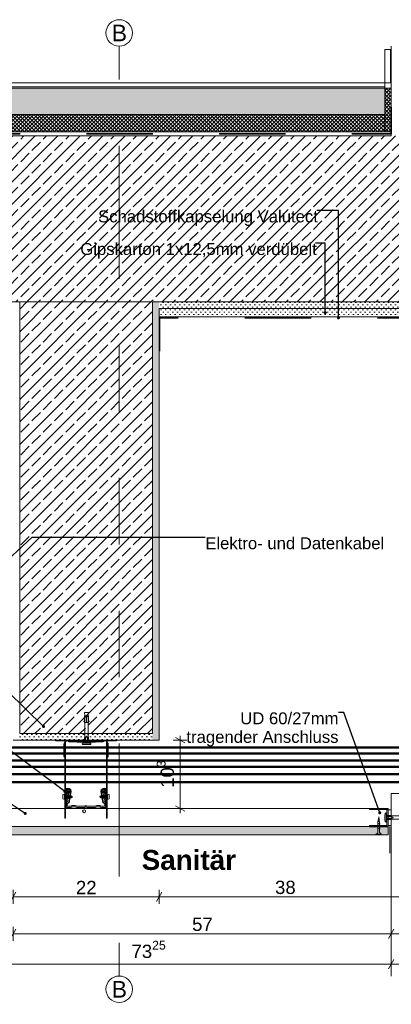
# Model space of a CAD drawing. Header units: metres. Extents: x -0.7 to 35.4, y 5.7 to 9.1.
# Tile 19 of 47: x 14.971 to 15.531, y 5.707 to 7.19. Entities that reach past the tile are written whole.
import ezdxf

# ---------------------------------------------------------------- set-up
doc = ezdxf.new("R2010")
doc.units = ezdxf.units.M
doc.header["$MEASUREMENT"] = 0
for name, pattern in [('Strichlinie doppelt', [0.109361, 0.052917, -0.021167, 0.014111, -0.021167]), ('Strichlinie eng', [0.023, 0.015, -0.008]), ('VERDECKT', [0.005625, 0.00375, -0.001875])]:
    doc.linetypes.add(name, pattern=pattern)
for name, color, linetype in [('152 - Bemaßung_ Beschriftung.Ausbau', 7, 'Continuous'), ('301 - Elemente.Linie', 7, 'Continuous'), ('451 - Universal.Achsen Raster', 7, 'Continuous'), ('603 - Struktur.Bodenplatte_ Decke Roh', 7, 'Continuous'), ('605 - Struktur.Wand Innen', 7, 'Continuous'), ('608 - Struktur.Träger', 7, 'Continuous'), ('650 - Abdeckung.Fußboden Aufbau', 7, 'Continuous'), ('653 - Abdeckung.TB Verkofferung', 7, 'Continuous'), ('804 - HKLSE.Elektrik', 7, 'Continuous'), ('Neubau_653 - Abdeckung.TB Verkofferung', 7, 'Continuous'), ('Neubau_660 - Unterkonstruktion.Trockenbau', 7, 'Continuous')]:
    doc.layers.add(name, color=color, linetype=linetype)
doc.styles.add('ERSTELLTER_STIL_1', font='txt')
doc.styles.add('ERSTELLTER_STIL_2', font='txt')
doc.dimstyles.new('ERSTELLTER_STIL__1', dxfattribs={"dimtxt": 0.02, "dimasz": 0.01064, "dimexe": 0.18, "dimexo": 0.0625, "dimgap": 0, "dimtad": 1, "dimtih": 1, "dimtoh": 1, "dimzin": 0, "dimdsep": 46, "dimtxsty": 'ERSTELLTER_STIL_1', "dimblk": 'ARROWHEAD_2', "dimblk1": 'ARROWHEAD_2', "dimblk2": 'ARROWHEAD_2', "dimcen": 0.09, "dimse1": 1, "dimse2": 1, "dimclrd": 7, "dimclre": 7, "dimclrt": 7, "dimazin": 0, "dimtfac": 1, "dimtdec": 4, "dimtmove": 0, "dimatfit": 3, "dimfxl": 1, "dimtolj": 1, "dimtzin": 0, "dimarcsym": 0})
doc.dimstyles.new('ERSTELLTER_STIL__2', dxfattribs={"dimtxt": 0.02, "dimasz": 0.01064, "dimexe": 0.18, "dimexo": 0.0625, "dimgap": 0, "dimtad": 1, "dimzin": 0, "dimdsep": 46, "dimtxsty": 'ERSTELLTER_STIL_1', "dimblk": 'ARROWHEAD_2', "dimblk1": 'ARROWHEAD_2', "dimblk2": 'ARROWHEAD_2', "dimcen": 0.09, "dimse1": 1, "dimse2": 1, "dimclrd": 7, "dimclre": 7, "dimclrt": 7, "dimazin": 0, "dimtfac": 1, "dimtdec": 4, "dimtmove": 0, "dimatfit": 3, "dimfxl": 1, "dimtolj": 1, "dimtzin": 0, "dimarcsym": 0})
doc.dimstyles.new('ERSTELLTER_STIL__3', dxfattribs={"dimtxt": 0.18, "dimasz": 0.00912, "dimexe": 0.18, "dimexo": 0.0625, "dimgap": 0, "dimtad": 0, "dimtih": 1, "dimtoh": 1, "dimdec": 4, "dimzin": 0, "dimdsep": 46, "dimcen": 0.09, "dimadec": 0, "dimazin": 0, "dimtfac": 1, "dimtdec": 4, "dimtmove": 0, "dimatfit": 3, "dimldrblk": 'ARROWHEAD_11', "dimfxl": 1, "dimtolj": 1, "dimtzin": 0, "dimarcsym": 0})
pattern_1 = [(45, (9.770885, 0.4), (-0.0028284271, 0.0028284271), []), (135, (9.770885, 0.4), (0.0028284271, 0.0028284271), [])]
pattern_2 = [(45, (9.770885, 0.4), (-0.01697056, 0.01697056), []), (45, (9.7624, 0.408485), (-0.01697056, 0.01697056), [0.018, -0.006])]
pattern_3 = [(45, (9.770885, 0.4), (-0.003535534, 0.003535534), [0, -0.005])]

# ---------------------------------------------------------------- blocks, each defined once
blk = doc.blocks.new('*D90', base_point=(9.7709, 0.4))
at = {"layer": '152 - Bemaßung_ Beschriftung.Ausbau', "color": 7, "linetype": 'Continuous', "lineweight": 5}
for p, q in [((14.9649, 5.8762), (14.9568, 5.8622)), ((14.9609, 5.8587), (14.9609, 5.8797)), ((15.1849, 5.8762), (15.1768, 5.8622)), ((15.1809, 5.8587), (15.1809, 5.8797)), ((14.9609, 5.8692), (15.1809, 5.8692))]:
    blk.add_line(p, q, dxfattribs=at)
at = {"layer": '152 - Bemaßung_ Beschriftung.Ausbau', "color": 7, "lineweight": 5, "insert": (15.0557, 5.8732), "char_height": 0.02, "attachment_point": 7, "style": 'ERSTELLTER_STIL_1'}
blk.add_mtext('\\A1;{\\pql;\\fArial|b0|i0|c0|p38;22}', dxfattribs=at)
blk = doc.blocks.new('ARROWHEAD_2')
at = {"color": 0, "linetype": 'Continuous', "lineweight": 0}
for p, q in [((0, 0), (-1, 0)), ((-0.38, -0.66), (0.38, 0.66))]:
    blk.add_line(p, q, dxfattribs=at)
blk = doc.blocks.new('*D91', base_point=(9.7709, 0.4))
at = {"layer": '152 - Bemaßung_ Beschriftung.Ausbau', "color": 7, "linetype": 'Continuous', "lineweight": 5}
for p, q in [((15.1849, 5.8762), (15.1768, 5.8622)), ((15.1809, 5.8587), (15.1809, 5.8797)), ((15.5568, 5.8622), (15.5649, 5.8762)), ((15.5609, 5.8587), (15.5609, 5.8797)), ((15.1809, 5.8692), (15.5609, 5.8692)), ((15.5609, 5.8692), (15.5677, 5.8692))]:
    blk.add_line(p, q, dxfattribs=at)
at = {"layer": '152 - Bemaßung_ Beschriftung.Ausbau', "color": 7, "lineweight": 5, "insert": (15.3557, 5.8732), "char_height": 0.02, "attachment_point": 7, "style": 'ERSTELLTER_STIL_1'}
blk.add_mtext('\\A1;{\\pql;\\fArial|b0|i0|c0|p38;38}', dxfattribs=at)
blk = doc.blocks.new('*D93', base_point=(9.7709, 0.4))
at = {"layer": '152 - Bemaßung_ Beschriftung.Ausbau', "color": 7, "linetype": 'Continuous', "lineweight": 5}
for p, q in [((14.9649, 5.8206), (14.9568, 5.8066)), ((14.9609, 5.8031), (14.9609, 5.8241)), ((14.9609, 5.8136), (15.5309, 5.8136)), ((15.5349, 5.8206), (15.5268, 5.8066)), ((15.5309, 5.8031), (15.5309, 5.8241))]:
    blk.add_line(p, q, dxfattribs=at)
at = {"layer": '152 - Bemaßung_ Beschriftung.Ausbau', "color": 7, "lineweight": 5, "insert": (15.2307, 5.8176), "char_height": 0.02, "attachment_point": 7, "style": 'ERSTELLTER_STIL_1'}
blk.add_mtext('\\A1;{\\pql;\\fArial|b0|i0|c0|p38;57}', dxfattribs=at)
blk = doc.blocks.new('*D94', base_point=(9.7709, 0.4))
at = {"layer": '152 - Bemaßung_ Beschriftung.Ausbau', "color": 7, "linetype": 'Continuous', "lineweight": 5}
for p, q in [((15.5349, 5.8206), (15.5268, 5.8066)), ((15.5309, 5.8031), (15.5309, 5.8241)), ((15.5309, 5.8136), (15.6959, 5.8136)), ((15.6918, 5.8066), (15.6999, 5.8206)), ((15.6959, 5.8031), (15.6959, 5.8241)), ((15.6959, 5.8136), (15.7027, 5.8136))]:
    blk.add_line(p, q, dxfattribs=at)
at = {"layer": '152 - Bemaßung_ Beschriftung.Ausbau', "color": 7, "lineweight": 5, "insert": (15.5932, 5.8173), "char_height": 0.02, "attachment_point": 7, "style": 'ERSTELLTER_STIL_1'}
blk.add_mtext('\\A1;{\\pql;\\fArial|b0|i0|c0|p38;16\\fArial|b0|i0|c0|p38;\\A1{\\H.66x;\\S5^  ;}}', dxfattribs=at)
blk = doc.blocks.new('*D95', base_point=(9.7709, 0.4))
at = {"layer": '152 - Bemaßung_ Beschriftung.Ausbau', "color": 7, "linetype": 'Continuous', "lineweight": 5}
for p, q in [((14.7915, 5.7676), (14.7984, 5.7676)), ((14.8024, 5.7746), (14.7943, 5.7606)), ((14.7984, 5.7571), (14.7984, 5.7781)), ((14.7984, 5.7676), (15.5309, 5.7676)), ((15.5349, 5.7746), (15.5268, 5.7606)), ((15.5309, 5.7571), (15.5309, 5.7781))]:
    blk.add_line(p, q, dxfattribs=at)
at = {"layer": '152 - Bemaßung_ Beschriftung.Ausbau', "color": 7, "lineweight": 5, "insert": (15.1394, 5.7713), "char_height": 0.02, "attachment_point": 7, "style": 'ERSTELLTER_STIL_1'}
blk.add_mtext('\\A1;{\\pql;\\fArial|b0|i0|c0|p38;73\\fArial|b0|i0|c0|p38;\\A1{\\H.66x;\\S25^  ;}}', dxfattribs=at)
blk = doc.blocks.new('*D96', base_point=(9.7709, 0.4))
at = {"layer": '152 - Bemaßung_ Beschriftung.Ausbau', "color": 7, "linetype": 'Continuous', "lineweight": 5}
for p, q in [((15.5349, 5.7746), (15.5268, 5.7606)), ((15.5309, 5.7571), (15.5309, 5.7781)), ((15.5309, 5.7676), (15.6959, 5.7676)), ((15.6918, 5.7606), (15.6999, 5.7746)), ((15.6959, 5.7571), (15.6959, 5.7781)), ((15.6959, 5.7676), (15.7027, 5.7676))]:
    blk.add_line(p, q, dxfattribs=at)
at = {"layer": '152 - Bemaßung_ Beschriftung.Ausbau', "color": 7, "lineweight": 5, "insert": (15.5932, 5.7713), "char_height": 0.02, "attachment_point": 7, "style": 'ERSTELLTER_STIL_1'}
blk.add_mtext('\\A1;{\\pql;\\fArial|b0|i0|c0|p38;16\\fArial|b0|i0|c0|p38;\\A1{\\H.66x;\\S5^  ;}}', dxfattribs=at)
blk = doc.blocks.new('*D112', base_point=(9.7709, 0.4))
at = {"layer": '152 - Bemaßung_ Beschriftung.Ausbau', "color": 7, "linetype": 'Continuous', "lineweight": 5}
for p, q in [((15.2198, 6.101), (15.2058, 6.109)), ((15.2128, 6.105), (15.2128, 6.1118)), ((15.2233, 6.105), (15.2023, 6.105)), ((15.2128, 6.002), (15.2128, 6.105)), ((15.2058, 6.006), (15.2198, 5.998)), ((15.2233, 6.002), (15.2023, 6.002)), ((15.2128, 5.9952), (15.2128, 6.002))]:
    blk.add_line(p, q, dxfattribs=at)
at = {"layer": '152 - Bemaßung_ Beschriftung.Ausbau', "color": 7, "lineweight": 5, "insert": (15.2091, 6.0333), "char_height": 0.02, "attachment_point": 7, "rotation": 90, "style": 'ERSTELLTER_STIL_1'}
blk.add_mtext('\\A1;{\\pql;\\fArial|b0|i0|c0|p38;10\\fArial|b0|i0|c0|p38;\\A1{\\H.66x;\\S3^  ;}}', dxfattribs=at)
blk = doc.blocks.new('ARROWHEAD_11')
at = {"color": 0, "linetype": 'Continuous', "lineweight": 0}
blk.add_line((0, 0), (-1, 0), dxfattribs=at)
at = {"color": 0, "linetype": 'Continuous', "lineweight": 0, "const_width": 0.25, "flags": 128}
blk.add_lwpolyline([(-0.125, 0, 1), (0.125, 0, 1)], format="xyb", close=True, dxfattribs=at)

msp = doc.modelspace()

# ---------------------------------------------------------------- hatches: boundary and pattern name
at = {"layer": '603 - Struktur.Bodenplatte_ Decke Roh', "linetype": 'Continuous', "lineweight": 5}
h = msp.add_hatch(dxfattribs=at)
h.set_pattern_fill('Beton__Stahlbeton_0006', style=0, pattern_type=2)
h.set_pattern_definition(pattern_2)
h.paths.add_polyline_path([(14.9609, 6.765), (15.1809, 6.765), (15.5709, 6.765), (15.7809, 6.765), (16.1309, 6.765), (16.1309, 7.015), (14.4714, 7.015), (14.4714, 6.765)])
h = msp.add_hatch(dxfattribs=at)
h.set_pattern_fill('Gips_0006', style=0, pattern_type=2)
h.set_pattern_definition(pattern_3)
h.paths.add_polyline_path([(15.5709, 6.765), (15.1809, 6.765), (15.1809, 6.755), (15.5709, 6.755)])
at = {"layer": '608 - Struktur.Träger', "linetype": 'Continuous', "lineweight": 5}
h = msp.add_hatch(dxfattribs=at)
h.set_pattern_fill('Beton__Stahlbeton_0006', style=0, pattern_type=2)
h.set_pattern_definition(pattern_2)
h.paths.add_polyline_path([(14.9709, 6.115), (15.1709, 6.115), (15.1709, 6.765), (14.9709, 6.765)])
h = msp.add_hatch(dxfattribs=at)
h.set_pattern_fill('Gips_0006', style=0, pattern_type=2)
h.set_pattern_definition(pattern_3)
h.paths.add_polyline_path([(15.1709, 6.105), (15.1809, 6.105), (15.1809, 6.765), (15.1709, 6.765), (15.1709, 6.115)])
h = msp.add_hatch(dxfattribs=at)
h.set_pattern_fill('Gips_0006', style=0, pattern_type=2)
h.set_pattern_definition(pattern_3)
h.paths.add_polyline_path([(15.1709, 6.115), (14.9709, 6.115), (14.9709, 6.105), (15.1709, 6.105)])
at = {"layer": '650 - Abdeckung.Fußboden Aufbau', "linetype": 'Continuous', "lineweight": 5}
h = msp.add_hatch(dxfattribs=at)
h.set_pattern_fill('Beton__unbewehrt_0006', color=1, style=0, pattern_type=2)
h.set_pattern_definition([(45, (9.770885, 0.4), (-0.007071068, 0.007071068), [0.0075, -0.0025]), (45, (9.770885, 0.407071), (-0.007071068, 0.007071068), [0.0075, -0.0025])])
h.paths.add_polyline_path([(15.5209, 7.087), (15.5209, 7.047), (14.4714, 7.047), (14.4714, 7.087)])
h = msp.add_hatch(dxfattribs=at)
h.set_pattern_fill('Dämmung__hart_2_0006', color=1, style=0, pattern_type=2)
h.set_pattern_definition(pattern_1)
h.paths.add_polyline_path([(15.5309, 7.021), (15.5209, 7.021), (15.5209, 7.087), (15.5309, 7.087)])
h = msp.add_hatch(dxfattribs=at)
h.set_pattern_fill('Dämmung__hart_2_0006', color=1, style=0, pattern_type=2)
h.set_pattern_definition(pattern_1)
h.paths.add_polyline_path([(15.5209, 7.047), (15.5209, 7.021), (14.4714, 7.021), (14.4714, 7.047)])
at = {"layer": 'Neubau_653 - Abdeckung.TB Verkofferung', "linetype": 'Continuous', "lineweight": 5}
h = msp.add_hatch(dxfattribs=at)
h.set_pattern_fill('Gips_0006', style=0, pattern_type=2)
h.set_pattern_definition(pattern_3)
h.paths.add_polyline_path([(15.1809, 6.7425), (15.5609, 6.7425), (15.5609, 6.755), (15.1809, 6.755)])
h = msp.add_hatch(dxfattribs=at)
h.set_pattern_fill('Gips_0006', style=0, pattern_type=2)
h.set_pattern_definition(pattern_3)
h.paths.add_polyline_path([(14.8109, 5.9625), (15.5259, 5.9625), (15.5259, 5.975), (14.8609, 5.975), (14.8109, 5.975)])

# ---------------------------------------------------------------- linework, layer by layer
at = {"layer": '301 - Elemente.Linie', "color": 1, "linetype": 'Continuous', "lineweight": 5}
for p, q in [((15.0687, 6.1408), (15.0712, 6.1408)), ((15.0722, 6.1408), (15.0747, 6.1408)), ((15.0712, 6.1318), (15.0722, 6.1318)), ((15.0694, 6.105), (15.0694, 6.104)), ((15.0702, 6.1004), (15.0702, 6.1079)), ((15.0724, 6.105), (15.0724, 6.104)), ((15.0732, 6.1079), (15.0732, 6.1004)), ((15.0384, 6.0238), (15.0384, 6.0158)), ((15.0389, 6.0209), (15.0393, 6.0209)), ((15.0395, 6.0218), (15.04, 6.0177)), ((15.0397, 6.0209), (15.0406, 6.0209)), ((15.0408, 6.0218), (15.0413, 6.0177)), ((15.041, 6.0209), (15.0419, 6.0209)), ((15.0421, 6.0218), (15.0426, 6.0177)), ((15.0423, 6.0209), (15.0432, 6.0209)), ((15.0434, 6.0218), (15.0439, 6.0177)), ((15.0436, 6.0209), (15.0445, 6.0209)), ((15.0437, 6.0284), (15.0468, 6.0246)), ((15.0447, 6.0218), (15.0452, 6.0177)), ((15.0449, 6.0209), (15.0458, 6.0209)), ((15.046, 6.0218), (15.0465, 6.0177)), ((15.0462, 6.0209), (15.0469, 6.0209)), ((15.0471, 6.0209), (15.0469, 6.0209)), ((15.0473, 6.0218), (15.0478, 6.018)), ((15.0485, 6.0205), (15.0476, 6.0207)), ((15.0486, 6.0214), (15.049, 6.0184)), ((15.0509, 6.0198), (15.049, 6.0204)), ((15.0509, 6.0198), (15.0492, 6.0194)), ((15.0909, 6.0198), (15.0926, 6.0203)), ((15.0909, 6.0198), (15.0928, 6.0193)), ((15.0931, 6.0183), (15.0927, 6.0213)), ((15.093, 6.0204), (15.0938, 6.0206)), ((15.0944, 6.0179), (15.094, 6.0216)), ((15.0942, 6.0208), (15.0949, 6.0209)), ((15.0981, 6.0284), (15.0949, 6.0246)), ((15.095, 6.0209), (15.0949, 6.0209)), ((15.0957, 6.0178), (15.0952, 6.0219)), ((15.0963, 6.0209), (15.0955, 6.0209)), ((15.097, 6.0178), (15.0965, 6.0219)), ((15.0976, 6.0209), (15.0968, 6.0209)), ((15.0983, 6.0178), (15.0978, 6.0219)), ((15.0989, 6.0209), (15.0981, 6.0209)), ((15.0996, 6.0178), (15.0991, 6.0219)), ((15.1002, 6.0209), (15.0994, 6.0209)), ((15.1009, 6.0178), (15.1004, 6.0219)), ((15.1015, 6.0209), (15.1007, 6.0209)), ((15.1022, 6.0178), (15.1017, 6.0219)), ((15.1029, 6.0209), (15.102, 6.0209)), ((15.1034, 6.0158), (15.1034, 6.0238)), ((15.0389, 6.0187), (15.0397, 6.0187)), ((15.0402, 6.0187), (15.041, 6.0187)), ((15.0415, 6.0187), (15.0423, 6.0187)), ((15.0428, 6.0187), (15.0436, 6.0187)), ((15.0441, 6.0187), (15.0449, 6.0187)), ((15.0454, 6.0187), (15.0462, 6.0187)), ((15.0467, 6.0187), (15.0469, 6.0187)), ((15.0475, 6.0189), (15.0469, 6.0187)), ((15.0487, 6.0192), (15.0479, 6.019)), ((15.0933, 6.0191), (15.0942, 6.0189)), ((15.0947, 6.0188), (15.0949, 6.0187)), ((15.0955, 6.0187), (15.0949, 6.0187)), ((15.0968, 6.0187), (15.096, 6.0187)), ((15.0981, 6.0187), (15.0973, 6.0187)), ((15.0994, 6.0187), (15.0986, 6.0187)), ((15.1007, 6.0187), (15.0999, 6.0187)), ((15.102, 6.0187), (15.1012, 6.0187)), ((15.1029, 6.0187), (15.1025, 6.0187)), ((15.5307, 5.99), (15.5232, 5.99)), ((15.5232, 5.987), (15.5307, 5.987)), ((15.5278, 5.9892), (15.5268, 5.9892)), ((15.5278, 5.9862), (15.5268, 5.9862))]:
    msp.add_line(p, q, dxfattribs=at)
at = {"layer": '301 - Elemente.Linie', "color": 92, "linetype": 'Strichlinie eng', "lineweight": 35, "true_color": 0x00be00, "flags": 128}
for points in [[(14.4714, 7.018), (15.5309, 7.018), (15.5309, 7.145)], [(15.5599, 6.6911), (15.5599, 6.7411), (15.1818, 6.7411), (15.1818, 6.6911)]]:
    msp.add_lwpolyline(points, dxfattribs=at)
at = {"layer": '301 - Elemente.Linie', "color": 1, "linetype": 'Continuous', "lineweight": 13, "flags": 128}
msp.add_lwpolyline([(15.5298, 7.095), (15.5209, 7.095), (15.5209, 7.145), (15.5298, 7.145)], close=True, dxfattribs=at)
at = {"layer": '301 - Elemente.Linie', "color": 1, "linetype": 'Continuous', "lineweight": 5}
for points in [[(15.0692, 6.1418), (15.0687, 6.1468), (15.0747, 6.1468), (15.0742, 6.1418)], [(15.0687, 6.1328), (15.0677, 6.1331), (15.0687, 6.1358)], [(15.0747, 6.1328), (15.0757, 6.1331), (15.0747, 6.1358)]]:
    msp.add_lwpolyline(points, dxfattribs=at)
for points in [[(15.0687, 6.1418), (15.0712, 6.1418), (15.0712, 6.1318), (15.0687, 6.1318)], [(15.0722, 6.1318), (15.0747, 6.1318), (15.0747, 6.1418), (15.0722, 6.1418)]]:
    msp.add_lwpolyline(points, close=True, dxfattribs=at)
at = {"layer": '301 - Elemente.Linie', "color": 1, "linetype": 'Continuous', "lineweight": 5, "flags": 128}
for points in [[(15.0687, 6.1004), (15.0687, 6.1079), (15.0692, 6.111), (15.0692, 6.1318)], [(15.0747, 6.1004), (15.0747, 6.1079), (15.0742, 6.111), (15.0742, 6.1318)], [(15.042, 6.105), (15.0249, 6.105), (15.0249, 6.104), (15.0397, 6.104)], [(15.0849, 6.1025), (15.0849, 6.1019), (15.0569, 6.1019), (15.0569, 6.1025)], [(15.102, 6.104), (15.1169, 6.104), (15.1169, 6.105), (15.0997, 6.105)], [(15.0454, 6.0161), (15.0437, 6.0284), (15.0446, 6.0288), (15.047, 6.0259)], [(15.0964, 6.0161), (15.0981, 6.0284), (15.0971, 6.0288), (15.0947, 6.0259)], [(15.5232, 5.9915), (15.5307, 5.9915), (15.5338, 5.991), (15.5609, 5.991)], [(15.5232, 5.9855), (15.5307, 5.9855), (15.5338, 5.986), (15.5609, 5.986)]]:
    msp.add_lwpolyline(points, dxfattribs=at)
for points in [[(15.0692, 6.111), (15.0702, 6.1079), (15.0715, 6.1108, -0.659396), (15.0719, 6.1108), (15.0732, 6.1079), (15.0742, 6.111)], [(15.0389, 6.1012, 0.093781), (15.038, 6.1005, 0.160861), (15.0376, 6.0993), (15.0376, 6.0812, 0.160861), (15.038, 6.08, 0.093781), (15.0389, 6.0792)], [(15.1029, 6.0283), (15.1029, 6.1019, 0.414214), (15.0997, 6.105), (15.042, 6.105, 0.414214), (15.0389, 6.1019), (15.0389, 6.028)], [(15.0399, 6.0309), (15.0399, 6.1019, -0.414214), (15.042, 6.104), (15.0997, 6.104, -0.414214), (15.1019, 6.1019), (15.1019, 6.0309)], [(15.0436, 6.104, 0.211511), (15.0448, 6.1026, 0.111248), (15.0454, 6.1025), (15.0964, 6.1025, 0.111248), (15.0969, 6.1026, 0.211511), (15.0981, 6.104)], [(15.1029, 6.0792, 0.093781), (15.1037, 6.08, 0.160861), (15.1041, 6.0812), (15.1041, 6.0993, 0.160861), (15.1037, 6.1005, 0.093781), (15.1029, 6.1012)], [(15.0389, 6.003), (15.0389, 6.028, -0.962225), (15.0484, 6.0284, -0.060651), (15.0483, 6.0277), (15.0455, 6.0106), (15.0445, 6.0108), (15.0473, 6.0277, 0.093106), (15.0473, 6.0288, 0.901942), (15.0399, 6.028), (15.0399, 6.003)], [(15.1029, 6.003), (15.1029, 6.028, 0.962225), (15.0934, 6.0284, 0.060651), (15.0934, 6.0277), (15.0963, 6.0106), (15.0973, 6.0108), (15.0944, 6.0277, -0.093106), (15.0945, 6.0288, -0.901942), (15.1019, 6.028), (15.1019, 6.003)], [(15.5338, 5.986), (15.5307, 5.987), (15.5337, 5.9883, 0.659396), (15.5337, 5.9887), (15.5307, 5.99), (15.5338, 5.991)]]:
    msp.add_lwpolyline(points, format="xyb", dxfattribs=at)
at = {"layer": '301 - Elemente.Linie', "color": 1, "linetype": 'Continuous', "lineweight": 5}
for points in [[(15.0656, 6.0987), (15.0686, 6.0985, 0.038322), (15.0747, 6.0985), (15.0777, 6.0987, 0.39195), (15.0782, 6.0992), (15.0782, 6.0999, 0.414214), (15.0777, 6.1004), (15.0657, 6.1004, 0.414214), (15.0652, 6.0999), (15.0652, 6.0992, 0.39195)], [(15.5215, 5.9825), (15.5213, 5.9854, -0.038322), (15.5213, 5.9916), (15.5215, 5.9945, -0.39195), (15.522, 5.995), (15.5227, 5.995, -0.414214), (15.5232, 5.9945), (15.5232, 5.9825, -0.414214), (15.5227, 5.982), (15.522, 5.982, -0.39195)]]:
    msp.add_lwpolyline(points, format="xyb", close=True, dxfattribs=at)
at = {"layer": '301 - Elemente.Linie', "color": 1, "linetype": 'Continuous', "lineweight": 5, "flags": 128}
for points in [[(15.0384, 6.0158), (15.0359, 6.0166), (15.0359, 6.0231), (15.0384, 6.0238), (15.0389, 6.0236), (15.0389, 6.0161)], [(15.0396, 6.0215), (15.0404, 6.018), (15.04, 6.0177), (15.0399, 6.0181), (15.0391, 6.0216), (15.0395, 6.0218)], [(15.0409, 6.0215), (15.0417, 6.018), (15.0413, 6.0177), (15.0412, 6.0181), (15.0404, 6.0216), (15.0408, 6.0218)], [(15.0422, 6.0215), (15.043, 6.018), (15.0426, 6.0177), (15.0425, 6.0181), (15.0417, 6.0216), (15.0421, 6.0218)], [(15.0435, 6.0215), (15.0443, 6.018), (15.0439, 6.0177), (15.0438, 6.0181), (15.043, 6.0216), (15.0434, 6.0218)], [(15.0448, 6.0215), (15.0456, 6.018), (15.0452, 6.0177), (15.0451, 6.0181), (15.0443, 6.0216), (15.0447, 6.0218)], [(15.0461, 6.0215), (15.0469, 6.018), (15.0465, 6.0177), (15.0464, 6.0181), (15.0456, 6.0216), (15.046, 6.0218)], [(15.0478, 6.018), (15.0481, 6.0183), (15.0475, 6.0214), (15.0473, 6.0218), (15.047, 6.0215), (15.0476, 6.0185)], [(15.049, 6.0184), (15.0493, 6.0186), (15.0489, 6.0209), (15.0486, 6.0214), (15.0483, 6.0211), (15.0488, 6.0189)], [(15.0927, 6.0213), (15.0924, 6.021), (15.0929, 6.0188), (15.0931, 6.0183), (15.0934, 6.0185), (15.093, 6.0207)], [(15.094, 6.0216), (15.0936, 6.0214), (15.0943, 6.0182), (15.0944, 6.0179), (15.0948, 6.0182), (15.0942, 6.0212)], [(15.0956, 6.0182), (15.0949, 6.0216), (15.0952, 6.0219), (15.0954, 6.0216), (15.0961, 6.0181), (15.0957, 6.0178)], [(15.0969, 6.0182), (15.0962, 6.0216), (15.0965, 6.0219), (15.0967, 6.0216), (15.0974, 6.0181), (15.097, 6.0178)], [(15.0982, 6.0182), (15.0975, 6.0216), (15.0978, 6.0219), (15.098, 6.0216), (15.0987, 6.0181), (15.0983, 6.0178)], [(15.0995, 6.0182), (15.0988, 6.0216), (15.0991, 6.0219), (15.0993, 6.0216), (15.1, 6.0181), (15.0996, 6.0178)], [(15.1008, 6.0182), (15.1001, 6.0216), (15.1004, 6.0219), (15.1006, 6.0216), (15.1013, 6.0181), (15.1009, 6.0178)], [(15.1021, 6.0182), (15.1014, 6.0216), (15.1017, 6.0219), (15.1019, 6.0216), (15.1026, 6.0181), (15.1022, 6.0178)], [(15.1034, 6.0238), (15.1059, 6.0231), (15.1059, 6.0166), (15.1034, 6.0158), (15.1029, 6.0161), (15.1029, 6.0236)]]:
    msp.add_lwpolyline(points, close=True, dxfattribs=at)
at = {"layer": '301 - Elemente.Linie', "color": 1, "linetype": 'VERDECKT', "lineweight": 5}
for points in [[(15.0399, 6.003), (15.0399, 5.9878), (15.0389, 5.9878), (15.0389, 6.003)], [(15.1019, 6.003), (15.1019, 5.9878), (15.1029, 5.9878), (15.1029, 6.003)]]:
    msp.add_lwpolyline(points, dxfattribs=at)
at = {"layer": '301 - Elemente.Linie', "color": 1, "linetype": 'Continuous', "lineweight": 9}
msp.add_circle((15.0679, 5.998), 0.00215, dxfattribs=at)
at = {"layer": '451 - Universal.Achsen Raster', "color": 160, "linetype": 'Strichlinie doppelt', "lineweight": 9, "true_color": 0x3232ff}
for p, q in [((15.1209, 6.9), (15.1209, 7.15)), ((15.1209, 6.9), (15.1209, 6)), ((15.1209, 6), (15.1209, 5.75))]:
    msp.add_line(p, q, dxfattribs=at)
at = {"layer": '451 - Universal.Achsen Raster', "color": 160, "linetype": 'Continuous', "lineweight": 9, "true_color": 0x3232ff}
for centre in [(15.1209, 7.17), (15.1209, 5.73)]:
    msp.add_circle(centre, 0.02, dxfattribs=at)
at = {"layer": '451 - Universal.Achsen Raster', "color": 160, "linetype": 'Strichlinie doppelt', "lineweight": 9, "true_color": 0x3232ff}
for p in [(15.1209, 6.9), (15.1209, 6.9), (15.1209, 6), (15.1209, 6)]:
    msp.add_point(p, dxfattribs=at)
at = {"layer": '603 - Struktur.Bodenplatte_ Decke Roh', "color": 1, "linetype": 'Continuous', "lineweight": 13}
for p, q in [((15.5309, 7.021), (14.4714, 7.021)), ((15.5309, 7.015), (14.4714, 7.015))]:
    msp.add_line(p, q, dxfattribs=at)
at = {"layer": '603 - Struktur.Bodenplatte_ Decke Roh', "color": 7, "linetype": 'Continuous', "lineweight": 13}
msp.add_line((15.5309, 7.015), (14.4714, 7.015), dxfattribs=at)
at = {"layer": '603 - Struktur.Bodenplatte_ Decke Roh', "color": 7, "linetype": 'Continuous', "lineweight": 5}
msp.add_line((15.5709, 6.755), (15.1809, 6.755), dxfattribs=at)
at = {"layer": '603 - Struktur.Bodenplatte_ Decke Roh', "color": 7, "linetype": 'Continuous', "lineweight": 13, "flags": 128}
msp.add_lwpolyline([(15.5709, 6.765), (15.1809, 6.765), (15.1709, 6.765), (14.9709, 6.765), (14.9609, 6.765), (14.4714, 6.765)], dxfattribs=at)
at = {"layer": '605 - Struktur.Wand Innen', "color": 7, "linetype": 'Continuous', "lineweight": 18}
for p, q in [((15.5309, 7.15), (15.5309, 7.015)), ((15.5309, 6.025), (15.5309, 5.75)), ((15.6959, 6.025), (15.5309, 6.025))]:
    msp.add_line(p, q, dxfattribs=at)
at = {"layer": '605 - Struktur.Wand Innen', "color": 1, "linetype": 'Continuous', "lineweight": 13, "flags": 128}
msp.add_lwpolyline([(15.5209, 7.095), (15.5209, 7.047)], dxfattribs=at)
at = {"layer": '608 - Struktur.Träger', "color": 7, "linetype": 'Continuous', "lineweight": 13}
for p, q in [((14.9709, 6.765), (14.9709, 6.115)), ((15.1709, 6.765), (15.1709, 6.115)), ((15.1709, 6.115), (14.9709, 6.115))]:
    msp.add_line(p, q, dxfattribs=at)
at = {"layer": '608 - Struktur.Träger', "color": 7, "linetype": 'Continuous', "lineweight": 5}
for p in [(15.1809, 6.755), (14.9609, 6.105)]:
    msp.add_line(p, (15.1809, 6.105), dxfattribs=at)
at = {"layer": '650 - Abdeckung.Fußboden Aufbau', "color": 1, "linetype": 'Continuous', "lineweight": 13}
for p, q in [((14.4714, 7.095), (15.5209, 7.095)), ((14.4714, 7.089), (15.5209, 7.089)), ((14.4714, 7.087), (15.5209, 7.087)), ((14.4714, 7.047), (15.5209, 7.047))]:
    msp.add_line(p, q, dxfattribs=at)
at = {"layer": '650 - Abdeckung.Fußboden Aufbau', "color": 1, "linetype": 'Continuous', "lineweight": 9, "flags": 128}
msp.add_lwpolyline([(15.5309, 7.021), (15.5209, 7.021), (15.5209, 7.087), (15.5309, 7.087)], close=True, dxfattribs=at)
at = {"layer": '653 - Abdeckung.TB Verkofferung', "color": 1, "linetype": 'Continuous', "lineweight": 13}
msp.add_line((15.5284, 5.9349), (15.5284, 5.9749), dxfattribs=at)
at = {"layer": '653 - Abdeckung.TB Verkofferung', "color": 1, "linetype": 'Continuous', "lineweight": 9, "flags": 128}
msp.add_lwpolyline([(15.5259, 6.002), (14.8609, 6.002), (14.8609, 5.975), (15.5259, 5.975)], close=True, dxfattribs=at)
at = {"layer": '804 - HKLSE.Elektrik', "color": 92, "linetype": 'Continuous', "lineweight": 50, "true_color": 0x00be00, "flags": 128}
for points in [[(16.1274, 6.7399), (15.7995, 6.7399), (15.7995, 6.0942), (14.9373, 6.0942), (14.9373, 6.422)], [(16.1274, 6.7204), (15.819, 6.7204), (15.819, 6.0747), (14.9179, 6.0747), (14.9179, 6.422)], [(16.1274, 6.7305), (15.8089, 6.7305), (15.8089, 6.0848), (14.928, 6.0848), (14.928, 6.422)], [(16.1274, 6.7109), (15.8285, 6.7109), (15.8285, 6.0652), (14.9084, 6.0652), (14.9084, 6.422)], [(16.1274, 6.6876), (15.8518, 6.6876), (15.8518, 6.0419), (14.885, 6.0419), (14.885, 6.422)], [(16.1274, 6.6997), (15.8397, 6.6997), (15.8397, 6.054), (14.8972, 6.054), (14.8972, 6.422)]]:
    msp.add_lwpolyline(points, dxfattribs=at)
at = {"layer": 'Neubau_653 - Abdeckung.TB Verkofferung', "color": 1, "linetype": 'Continuous', "lineweight": 9, "flags": 128}
msp.add_lwpolyline([(15.1809, 6.7425), (15.5609, 6.7425), (15.5609, 6.755), (15.1809, 6.755)], close=True, dxfattribs=at)
at = {"layer": 'Neubau_653 - Abdeckung.TB Verkofferung', "color": 1, "linetype": 'Continuous', "lineweight": 13, "flags": 128}
msp.add_lwpolyline([(14.8109, 5.9625), (15.5259, 5.9625), (15.5259, 5.975), (14.8609, 5.975), (14.8109, 5.975)], close=True, dxfattribs=at)
at = {"layer": 'Neubau_660 - Unterkonstruktion.Trockenbau', "color": 1, "linetype": 'Continuous', "lineweight": 5}
for p, q in [((15.5099, 5.9803), (15.5139, 5.9793)), ((15.5099, 5.9777), (15.5139, 5.9767)), ((15.5099, 5.9751), (15.5139, 5.9741)), ((15.5102, 5.9827), (15.5137, 5.9819)), ((15.5106, 5.9849), (15.5132, 5.9844)), ((15.5109, 5.9871), (15.5127, 5.9869)), ((15.5076, 5.9635), (15.5161, 5.9635)), ((15.5099, 5.9725), (15.5139, 5.9715))]:
    msp.add_line(p, q, dxfattribs=at)
at = {"layer": 'Neubau_660 - Unterkonstruktion.Trockenbau', "color": 1, "linetype": 'Continuous', "lineweight": 5, "flags": 128}
for points in [[(15.045, 6.0278), (15.0468, 6.0278, 1), (15.0408, 6.0278), (15.0408, 6.0262, 0.267949), (15.0418, 6.0245, -0.57735), (15.0418, 6.024, 0.267949), (15.0408, 6.0223), (15.0408, 6.0195, 0.267949), (15.0418, 6.0178, -0.57735), (15.0418, 6.0173, 0.267949), (15.0408, 6.0156), (15.0408, 6.0128, 0.267949), (15.0418, 6.0111, -0.57735), (15.0418, 6.0106, 0.267949), (15.0408, 6.0089), (15.0408, 6.0058, 0.414214), (15.0428, 6.0038), (15.0483, 6.0038, 0.250492), (15.0499, 6.0047, -0.250492), (15.0501, 6.0048), (15.0544, 6.0048, -0.250492), (15.0546, 6.0047, 0.250492), (15.0563, 6.0038), (15.0688, 6.0038, 0.267949), (15.0706, 6.0048, -0.57735), (15.071, 6.0048, 0.267949), (15.0727, 6.0038), (15.0853, 6.0038, 0.250492), (15.0869, 6.0047, -0.250492), (15.0871, 6.0048), (15.0914, 6.0048, -0.250492), (15.0916, 6.0047, 0.250492), (15.0933, 6.0038), (15.0988, 6.0038, 0.414214), (15.1008, 6.0058), (15.1008, 6.0089, 0.267949), (15.0998, 6.0106, -0.57735), (15.0998, 6.0111, 0.267949), (15.1008, 6.0128), (15.1008, 6.0156, 0.267949), (15.0998, 6.0173, -0.57735), (15.0998, 6.0178, 0.267949), (15.1008, 6.0195), (15.1008, 6.0223, 0.267949), (15.0998, 6.024, -0.57735), (15.0998, 6.0245, 0.267949), (15.1008, 6.0262), (15.1008, 6.0278, 0.414214), (15.0978, 6.0308, 0.414214), (15.0948, 6.0278), (15.0965, 6.0278, -1), (15.099, 6.0278), (15.099, 6.0262, -0.267949), (15.0989, 6.026, 0.57735), (15.0989, 6.0225, -0.267949), (15.099, 6.0223), (15.099, 6.0195, -0.267949), (15.0989, 6.0193, 0.57735), (15.0989, 6.0158, -0.267949), (15.099, 6.0156), (15.099, 6.0128, -0.267949), (15.0989, 6.0126, 0.57735), (15.0989, 6.0091, -0.267949), (15.099, 6.0089), (15.099, 6.0058, -0.414214), (15.0988, 6.0056), (15.0933, 6.0056, -0.250492), (15.0931, 6.0057, 0.250492), (15.0914, 6.0066), (15.0871, 6.0066, 0.250492), (15.0855, 6.0057, -0.250492), (15.0853, 6.0056), (15.0727, 6.0056, -0.267949), (15.0725, 6.0057, 0.57735), (15.069, 6.0057, -0.267949), (15.0688, 6.0056), (15.0563, 6.0056, -0.250492), (15.0561, 6.0057, 0.250492), (15.0544, 6.0066), (15.0501, 6.0066, 0.250492), (15.0485, 6.0057, -0.250492), (15.0483, 6.0056), (15.0428, 6.0056, -0.414214), (15.0425, 6.0058), (15.0425, 6.0089, -0.267949), (15.0427, 6.0091, 0.57735), (15.0427, 6.0126, -0.267949), (15.0425, 6.0128), (15.0425, 6.0156, -0.267949), (15.0427, 6.0158, 0.57735), (15.0427, 6.0193, -0.267949), (15.0425, 6.0195), (15.0425, 6.0223, -0.267949), (15.0427, 6.0225, 0.57735), (15.0427, 6.026, -0.267949), (15.0425, 6.0262), (15.0425, 6.0278, -1)], [(15.4979, 5.9747), (15.5239, 5.9747, 0.414214), (15.5259, 5.9767), (15.5259, 6.0002, 0.414214), (15.5239, 6.0022), (15.4979, 6.0022), (15.4979, 6.0005), (15.5239, 6.0005, -0.414214), (15.5241, 6.0002), (15.5241, 5.9767, -0.414214), (15.5239, 5.9765), (15.4979, 5.9765)], [(15.513, 5.9806), (15.513, 5.968, 0.304192), (15.5161, 5.9635), (15.5161, 5.9625), (15.5076, 5.9625), (15.5076, 5.9635, 0.304191), (15.5107, 5.968), (15.5107, 5.9806), (15.5119, 5.9897)]]:
    msp.add_lwpolyline(points, format="xyb", close=True, dxfattribs=at)
msp.add_lwpolyline([(15.5259, 6.0002), (15.5309, 6.0002), (15.5309, 5.9767), (15.5259, 5.9767)], close=True, dxfattribs=at)

# ---------------------------------------------------------------- texts
at = {"layer": '152 - Bemaßung_ Beschriftung.Ausbau', "color": 7, "linetype": 'Continuous', "lineweight": 9}
for s, insert, char_height, attachment_point, style in [('\\A1;{\\pql;\\fArial|b0|i0|c0|p38;Schadstoffkapselung\\fArial|b0|i0|c0|p38; \\fArial|b0|i0|c0|p38;Valutect}', (15.089, 6.9028), 0.018, 1, 'ERSTELLTER_STIL_1'), ('\\A1;{\\pql;\\fArial|b0|i0|c0|p38;Gipskarton 1x12,5mm\\fArial|b0|i0|c0|p38; verdübelt}', (15.0622, 6.8537), 0.018, 1, 'ERSTELLTER_STIL_1'), ('\\A1;{\\pql;\\fArial|b0|i0|c0|p38;Elektro- und Datenkabel}', (15.2505, 6.4107), 0.018, 1, 'ERSTELLTER_STIL_1'), ('\\A1;{\\pqr;\\fArial|b1|i0|c0|p38;Sanitär}', (15.2968, 5.9093), 0.03, 9, 'ERSTELLTER_STIL_2')]:
    msp.add_mtext(s, dxfattribs=dict(at, insert=insert, char_height=char_height, attachment_point=attachment_point, style=style))
at = {"layer": '152 - Bemaßung_ Beschriftung.Ausbau', "color": 7, "linetype": 'Continuous', "lineweight": 9, "insert": (15.4513, 6.147), "char_height": 0.018, "attachment_point": 3, "line_spacing_factor": 0.931125, "style": 'ERSTELLTER_STIL_1'}
msp.add_mtext('\\A1;{\\pqr;\\fArial|b0|i0|c0|p38;UD 60/27mm\\P\\pqr;\\fArial|b0|i0|c0|p38;tragender Anschluss}', dxfattribs=at)
at = {"layer": '451 - Universal.Achsen Raster', "color": 160, "lineweight": 9, "true_color": 0x3232ff, "char_height": 0.025, "attachment_point": 1, "style": 'ERSTELLTER_STIL_1'}
for insert in [(15.1094, 7.1825), (15.1094, 5.7425)]:
    msp.add_mtext('\\A1;{\\pql;\\pt0;\\fArial|b0|i0|c0|p38;B}', dxfattribs=dict(at, insert=insert))

# ---------------------------------------------------------------- dimensions: what is measured, and where the dimension line sits
at = {"layer": '152 - Bemaßung_ Beschriftung.Ausbau', "color": 7, "linetype": 'Continuous', "lineweight": 5}
dim = msp.add_linear_dim(base=(15.2128, 6.105), p1=(15.1853, 6.002), p2=(15.1809, 6.105), angle=90, dimstyle='ERSTELLTER_STIL__2', dxfattribs=at)
dim.commit()
dim.dimension.update_dxf_attribs({"geometry": '*D112', "text_midpoint": (15.1988, 6.0756), "dimtype": 160, "text_rotation": 90})
for base, p1, p2, picture, middle in [((15.1809, 5.8692), (14.9609, 6.105), (15.1809, 6.105), '*D90', (15.0709, 5.8832)), ((15.5309, 5.8136), (14.9609, 6.105), (15.5309, 5.7074), '*D93', (15.2459, 5.8276)), ((15.5609, 5.8692), (15.1809, 6.105), (15.5609, 6.105), '*D91', (15.3709, 5.8832)), ((15.5309, 5.7676), (14.7984, 5.9625), (15.5309, 5.7074), '*D95', (15.1893, 5.7816)), ((15.69588498, 5.81364229), (15.53088497, 5.70737746), (15.69588498, 5.70737746), '*D94', (15.63545823, 5.82764229)), ((15.69588498, 5.76762875), (15.53088497, 5.70737746), (15.69588498, 5.70737746), '*D96', (15.63545823, 5.78162875))]:
    dim = msp.add_linear_dim(base=base, p1=p1, p2=p2, dimstyle='ERSTELLTER_STIL__1', dxfattribs=at)
    dim.commit()
    dim.dimension.update_dxf_attribs({"geometry": picture, "text_midpoint": middle, "dimtype": 160})

# ---------------------------------------------------------------- leaders
at = {"layer": '152 - Bemaßung_ Beschriftung.Ausbau', "color": 7, "linetype": 'Continuous', "lineweight": 9, "annotation_type": 0, "has_hookline": 1}
for points, hookline_direction, text_width in [([(15.4512, 6.7411), (15.4512, 6.9028), (15.4187, 6.9028)], 1, 0.3297), ([(15.4312, 6.7488), (15.4312, 6.8537), (15.4167, 6.8537)], 1, 0.3546), ([(14.9373, 6.3624), (14.9898, 6.4107), (15.2505, 6.4107)], 0, 0.2658), ([(15.0068, 6.1257), (14.9527, 6.179), (14.5465, 6.179)], 1, 0.2884), ([(15.5135, 5.9957), (15.4595, 6.147), (15.4513, 6.147)], 1, 0.2276), ([(15.0389, 6.028), (14.934, 6.1061), (14.5465, 6.1061)], 1, 0.2889), ([(14.9792, 5.9948), (14.9475, 6.0156), (14.5465, 6.0156)], 1, 0.2715)]:
    msp.add_leader(points, dimstyle='ERSTELLTER_STIL__3', dxfattribs=dict(at, hookline_direction=hookline_direction, text_width=text_width))

doc.saveas('drawing.dxf')
